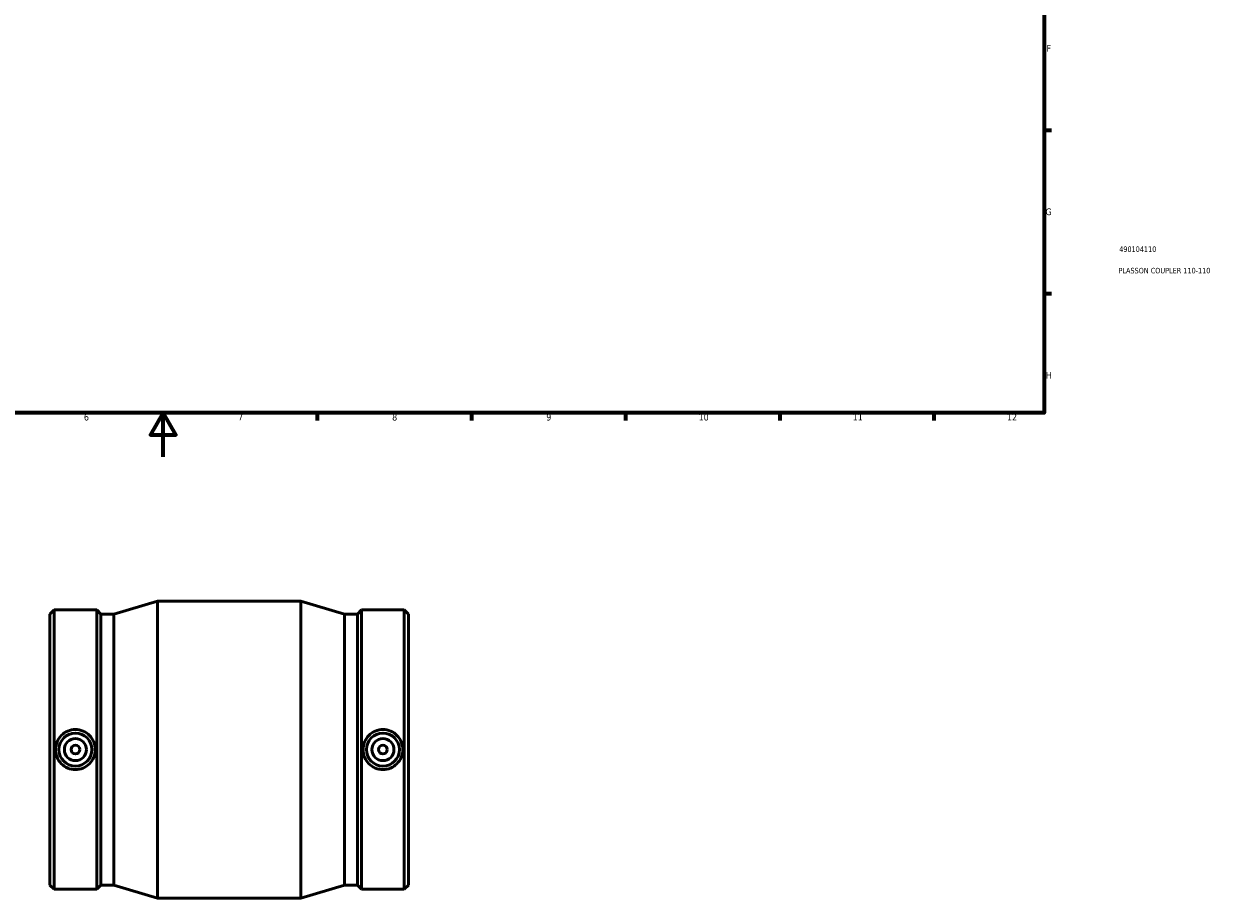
# Model space of a CAD drawing. Header units: millimetres. Extents: x -149 to 1035, y -200 to 1159.
# Tile 2 of 4: x 357 to 899, y -200 to 197. Entities that reach past the tile are written whole.
import ezdxf

# ---------------------------------------------------------------- set-up
doc = ezdxf.new("R2010")
doc.units = ezdxf.units.MM
for name, color, linetype, lineweight in [('Border (ANSI)', 7, 'Continuous', 70), ('Title (ISO)', 7, 'Continuous', 50), ('Visible (ANSI)', 7, 'Continuous', 50)]:
    doc.layers.add(name, color=color, linetype=linetype, lineweight=lineweight)
doc.styles.add('Note Text (ANSI)', font='tahoma.ttf')
doc.styles.add('Note Text (ISO)', font='tahoma.ttf')

# ---------------------------------------------------------------- blocks, each defined once
blk = doc.blocks.new('Borders Default Border')
at = {"layer": 'Border (ANSI)'}
for p, q in [((821, 148.5), (824.45, 148.5)), ((821, 74.25), (824.45, 74.25)), ((490.58, 20), (490.58, 16.55)), ((560.67, 20), (560.67, 16.55)), ((630.75, 20), (630.75, 16.55)), ((700.83, 20), (700.83, 16.55)), ((770.92, 20), (770.92, 16.55))]:
    blk.add_line(p, q, dxfattribs=at)
at = {"layer": 'Border (ANSI)', "flags": 128}
for points in [[(20, 20), (20, 574), (821, 574), (821, 20), (20, 20)], [(420.5, 0), (420.5, 20), (414.73, 10), (426.27, 10), (420.5, 20)]]:
    blk.add_lwpolyline(points, dxfattribs=at)
at = {"layer": 'Border (ANSI)', "color": 230, "true_color": 0xff0080, "attachment_point": 7, "style": 'Note Text (ANSI)'}
for s, insert, char_height in [('F', (822.14, 184.1), 3.05), ('G', (821.66, 109.79), 3.05), ('H', (821.81, 35.6), 3.05), ('6', (384.49, 16.49), 3.05), ('7', (454.6, 16.55), 3.05), ('8', (524.63, 16.48), 3.05), ('9', (594.7, 16.49), 3.05), ('10', (663.96, 16.49), 3.048), ('11', (734.04, 16.55), 3.048), ('12', (804.13, 16.55), 3.048)]:
    blk.add_mtext(s, dxfattribs=dict(at, insert=insert, char_height=char_height))
blk = doc.blocks.new('Title Blocks ISO')
at = {"layer": 'Title (ISO)', "color": 232, "true_color": 0xca0064, "style": 'Note Text (ISO)'}
for tag, p in [('PART_NUMBER_001', (34.16, 73.14)), ('DESCRIPTION_001', (33.84, 63.4))]:
    blk.add_attdef(tag, p, '', height=2.5, dxfattribs=at)

msp = doc.modelspace()

# ---------------------------------------------------------------- linework, layer by layer
at = {"layer": 'Visible (ANSI)'}
for p, q in [((369.031, -71.425), (370.935, -69.521)), ((370.935, -196.421), (370.935, -69.521)), ((370.935, -69.521), (390.328, -69.521)), ((390.328, -196.421), (390.328, -69.521)), ((392.231, -71.425), (390.328, -69.521)), ((398.031, -71.425), (417.931, -65.471)), ((417.931, -200.471), (417.931, -65.471)), ((417.931, -65.471), (483.131, -65.471)), ((483.131, -200.471), (483.131, -65.471)), ((503.031, -71.425), (483.131, -65.471)), ((508.831, -71.425), (510.735, -69.521)), ((510.735, -196.421), (510.735, -69.521)), ((510.735, -69.521), (530.128, -69.521)), ((530.128, -196.421), (530.128, -69.521)), ((532.031, -71.425), (530.128, -69.521)), ((369.031, -194.518), (369.031, -71.425)), ((392.231, -194.518), (392.231, -71.425)), ((392.231, -71.425), (398.031, -71.425)), ((398.031, -194.518), (398.031, -71.425)), ((503.031, -194.518), (503.031, -71.425)), ((503.031, -71.425), (508.831, -71.425)), ((508.831, -194.518), (508.831, -71.425)), ((532.031, -194.518), (532.031, -71.425)), ((369.031, -194.518), (370.935, -196.421)), ((392.231, -194.518), (390.328, -196.421)), ((392.231, -194.518), (398.031, -194.518)), ((398.031, -194.518), (417.931, -200.471)), ((503.031, -194.518), (483.131, -200.471)), ((503.031, -194.518), (508.831, -194.518)), ((508.831, -194.518), (510.735, -196.421)), ((532.031, -194.518), (530.128, -196.421)), ((370.935, -196.421), (390.328, -196.421)), ((417.931, -200.471), (483.131, -200.471)), ((510.735, -196.421), (530.128, -196.421))]:
    msp.add_line(p, q, dxfattribs=at)
for centre, radius in [((380.631, -132.971), 7.5), ((380.631, -132.971), 5), ((520.431, -132.971), 7.5), ((520.431, -132.971), 5), ((380.631, -132.971), 2), ((520.431, -132.971), 2)]:
    msp.add_circle(centre, radius, dxfattribs=at)
for points in [[(380.631, -123.878), (381.772, -123.878), (382.987, -124.109), (385.217, -125.043), (386.232, -125.746), (387.832, -127.361), (388.523, -128.382), (389.441, -130.618), (389.667, -131.832), (389.667, -134.11), (389.441, -135.325), (388.523, -137.56), (387.832, -138.581), (386.232, -140.197), (385.217, -140.9), (382.987, -141.833), (381.772, -142.064), (379.491, -142.064), (378.276, -141.833), (376.046, -140.9), (375.03, -140.197), (373.431, -138.581), (372.739, -137.56), (371.821, -135.325), (371.596, -134.11), (371.596, -131.832), (371.821, -130.618), (372.739, -128.382), (373.431, -127.361), (375.03, -125.746), (376.046, -125.043), (378.276, -124.109), (379.491, -123.878), (380.631, -123.878)], [(520.431, -142.064), (519.291, -142.064), (518.076, -141.833), (515.846, -140.9), (514.83, -140.197), (513.231, -138.581), (512.539, -137.56), (511.621, -135.325), (511.396, -134.11), (511.396, -131.832), (511.621, -130.618), (512.539, -128.382), (513.231, -127.361), (514.83, -125.746), (515.846, -125.043), (518.076, -124.109), (519.291, -123.878), (521.572, -123.878), (522.787, -124.109), (525.017, -125.043), (526.032, -125.746), (527.632, -127.361), (528.323, -128.382), (529.241, -130.618), (529.467, -131.832), (529.467, -134.11), (529.241, -135.325), (528.323, -137.56), (527.632, -138.581), (526.032, -140.197), (525.017, -140.9), (522.787, -141.833), (521.572, -142.064), (520.431, -142.064)]]:
    msp.add_open_spline(points, degree=3, knots=[0, 0, 0, 0, 0.3421927, 0.3421927, 0.6843854, 0.6843854, 1.0260727, 1.0260727, 1.36776, 1.36776, 1.7094473, 1.7094473, 2.0511345, 2.0511345, 2.3933272, 2.3933272, 2.7355199, 2.7355199, 3.0777126, 3.0777126, 3.4199053, 3.4199053, 3.7615926, 3.7615926, 4.1032799, 4.1032799, 4.4449672, 4.4449672, 4.7866545, 4.7866545, 5.1288471, 5.1288471, 5.4710398, 5.4710398, 5.4710398, 5.4710398], dxfattribs=at)

# ---------------------------------------------------------------- block references
msp.add_blockref('Borders Default Border', (0, 0))
msp.add_blockref('Title Blocks ISO', (821, 20)).add_auto_attribs({'PART_NUMBER_001': '490104110', 'DESCRIPTION_001': 'PLASSON COUPLER 110-110'})

doc.saveas('drawing.dxf')
